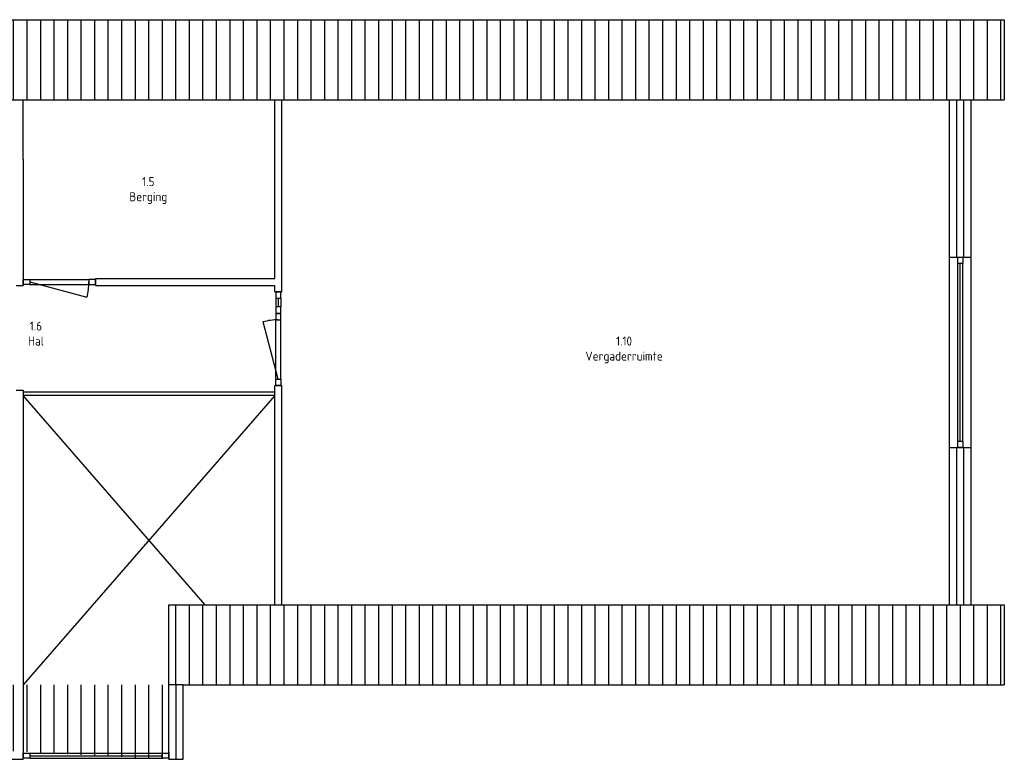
# Model space of a CAD drawing. Header units: millimetres. Extents: x -365336 to 0, y -39590 to 0.
# Tile 4 of 4: x -264291 to -250641, y -39254 to -29004. Entities that reach past the tile are written whole.
import ezdxf

# ---------------------------------------------------------------- set-up
doc = ezdxf.new("R2010")
doc.units = ezdxf.units.MM
doc.header["$LTSCALE"] = 50
for name, color, linetype in [('AL21----', 251, 'Continuous'), ('AL22----', 251, 'Continuous'), ('AL31----', 251, 'Continuous'), ('AL32----', 251, 'Continuous')]:
    doc.layers.add(name, color=color, linetype=linetype)
doc.styles.add('STABICAD-025', font='ISOCP.SHX', dxfattribs={"height": 125})

# ---------------------------------------------------------------- blocks, each defined once
blk = doc.blocks.new('*U24', base_point=(-263233, -39204))
at = {"color": 0}
for p, q in [((-264241, -39169, 800), (-264151, -39169, 800)), ((-264241, -39239, 800), (-264241, -39169, 800)), ((-264151, -39169, 800), (-264151, -39239, 800)), ((-264151, -39169, 800), (-262314, -39169, 800)), ((-262314, -39169, 800), (-262224, -39169, 800)), ((-262314, -39239, 800), (-262314, -39169, 800)), ((-262224, -39169, 800), (-262224, -39239, 800)), ((-264151, -39239, 800), (-264241, -39239, 800)), ((-264151, -39204, 890), (-262314, -39204, 890)), ((-264151, -39239, 800), (-262314, -39239, 800)), ((-262224, -39239, 800), (-262314, -39239, 800))]:
    blk.add_line(p, q, dxfattribs=at)
blk = doc.blocks.new('*U37', base_point=(-263741, -32639))
at = {"color": 0}
for p, q in [((-264241, -32604), (-264151, -32604)), ((-264241, -32674), (-264241, -32604)), ((-264151, -32604), (-264151, -32674)), ((-264151, -32604), (-263331, -32604)), ((-263241, -32604), (-263331, -32604)), ((-263331, -32604), (-263331, -32674)), ((-263241, -32674), (-263241, -32604)), ((-264151, -32674), (-264241, -32674)), ((-264151, -32639), (-263359, -32851)), ((-264151, -32674), (-263331, -32674)), ((-263331, -32674), (-263241, -32674))]:
    blk.add_line(p, q, dxfattribs=at)
blk.add_arc((-264151, -32639), 820, 345, 0, dxfattribs=at)
blk = doc.blocks.new('*U38', base_point=(-260706, -33574))
at = {"color": 0}
for p, q in [((-260741, -33074), (-260741, -33164)), ((-260671, -33074), (-260741, -33074)), ((-260741, -33164), (-260671, -33164)), ((-260741, -33984), (-260741, -33164)), ((-260671, -33164), (-260671, -33074)), ((-260671, -33984), (-260671, -33164)), ((-260706, -33984), (-260918, -33192)), ((-260741, -34074), (-260741, -33984)), ((-260741, -33984), (-260671, -33984)), ((-260671, -33984), (-260671, -34074)), ((-260671, -34074), (-260741, -34074))]:
    blk.add_line(p, q, dxfattribs=at)
blk.add_arc((-260706, -33984), 820, 90, 105, dxfattribs=at)
blk = doc.blocks.new('*U39', base_point=(-260706, -32924))
at = {"color": 0}
for p, q in [((-260741, -32774, 800), (-260741, -32864, 800)), ((-260671, -32774, 800), (-260741, -32774, 800)), ((-260741, -32864, 800), (-260671, -32864, 800)), ((-260741, -32864, 800), (-260741, -32984, 800)), ((-260706, -32864, 890), (-260706, -32984, 890)), ((-260671, -32864, 800), (-260671, -32774, 800)), ((-260671, -32864, 800), (-260671, -32984, 800)), ((-260741, -32984, 800), (-260741, -33074, 800)), ((-260671, -32984, 800), (-260741, -32984, 800)), ((-260671, -33074, 800), (-260671, -32984, 800)), ((-260741, -33074, 800), (-260671, -33074, 800))]:
    blk.add_line(p, q, dxfattribs=at)
blk = doc.blocks.new('*U40', base_point=(-251251, -33614))
at = {"color": 0}
for p, q in [((-251286, -32384, 800), (-251286, -32294, 800)), ((-251286, -32294, 800), (-251216, -32294, 800)), ((-251216, -32294, 800), (-251216, -32384, 800)), ((-251286, -34844, 800), (-251286, -32384, 800)), ((-251216, -32384, 800), (-251286, -32384, 800)), ((-251251, -34844, 890), (-251251, -32384, 890)), ((-251216, -34844, 800), (-251216, -32384, 800)), ((-251286, -34934, 800), (-251286, -34844, 800)), ((-251286, -34844, 800), (-251216, -34844, 800)), ((-251216, -34934, 800), (-251286, -34934, 800)), ((-251216, -34844, 800), (-251216, -34934, 800))]:
    blk.add_line(p, q, dxfattribs=at)

msp = doc.modelspace()

# ---------------------------------------------------------------- hatches: boundary and pattern name
at = {"layer": 'AL22----'}
h = msp.add_hatch(dxfattribs=at)
h.set_pattern_fill('BESTAAND', color=256, scale=7.5, pattern_type=2)
h.set_pattern_definition([(90, (0, 0), (-187.5, 1e-14), [])])
edge = h.paths.add_edge_path()
edge.add_line((-282141, -29004), (-250641, -29004))
edge.add_line((-282141, -29004), (-282141, -30114))
edge.add_line((-282141, -30114), (-277531, -30114))
edge.add_line((-277531, -29264), (-277531, -30114))
edge.add_line((-277531, -29264), (-277331, -29264))
edge.add_line((-277331, -29264), (-277331, -30939))
edge.add_line((-268841, -29264), (-268641, -29264))
edge.add_line((-268641, -29264), (-268641, -30114))
edge.add_line((-268641, -30114), (-250641, -30114))
edge.add_line((-250641, -29004), (-250641, -30114))
edge.add_line((-250641, -37114), (-250641, -38224))
edge.add_line((-262224, -37114), (-250641, -37114))
edge.add_line((-262024, -38224), (-250641, -38224))
edge.add_line((-262224, -39254), (-262224, -37114))
edge.add_line((-262024, -38224), (-262124, -38224))
edge.add_line((-262124, -38224), (-262224, -38224))
edge.add_line((-264441, -38224), (-264341, -38224))
edge.add_line((-282141, -38224), (-264441, -38224))
edge.add_line((-268641, -37114), (-264341, -37114))
edge.add_line((-268641, -37114), (-268641, -37964))
edge.add_line((-268841, -37964), (-268641, -37964))
edge.add_line((-268841, -36439), (-268841, -37964))
edge.add_line((-277331, -37964), (-277331, -36439))
edge.add_line((-277531, -37964), (-277331, -37964))
edge.add_line((-277531, -37964), (-277531, -37114))
edge.add_line((-282141, -37114), (-277531, -37114))
edge.add_line((-282141, -37114), (-282141, -38224))
edge = h.paths.add_edge_path(flags=17)
edge.add_line((-277331, -37764), (-268841, -37764))
edge.add_line((-268841, -29264), (-268841, -30939))
edge = h.paths.add_edge_path(flags=16)
edge.add_line((-277331, -29464), (-268841, -29464))

# ---------------------------------------------------------------- linework, layer by layer
at = {"layer": 'AL21----'}
for p, q in [((-282141, -29004), (-250641, -29004)), ((-268641, -30114), (-250641, -30114)), ((-251401, -37114), (-251401, -34934)), ((-251301, -37114), (-251301, -34934)), ((-251201, -37114), (-251201, -34934)), ((-251101, -37114), (-251101, -34934)), ((-262224, -37114), (-250641, -37114)), ((-264241, -39154), (-264241, -39154)), ((-264241, -39254), (-264241, -39254))]:
    msp.add_line(p, q, dxfattribs=at)
at = {"layer": 'AL21----', "linetype": 'Continuous'}
for p, q in [((-251401, -32294), (-251401, -30114)), ((-251301, -32294), (-251301, -30114)), ((-251201, -32294), (-251201, -30114)), ((-251101, -32294), (-251101, -30114)), ((-251401, -34934), (-251401, -32294)), ((-251401, -32294), (-251101, -32294)), ((-251101, -34934), (-251101, -32294)), ((-251401, -34934), (-251101, -34934)), ((-264241, -39154), (-264241, -39254)), ((-262224, -39154), (-262224, -39154)), ((-262224, -39154), (-262224, -39254)), ((-262224, -39254), (-262224, -39254))]:
    msp.add_line(p, q, dxfattribs=at)
at = {"layer": 'AL22----'}
for p, q in [((-250641, -29004), (-250641, -30114)), ((-264241, -30939), (-264241, -30114)), ((-260756, -32589), (-260756, -30114)), ((-260656, -32689), (-260656, -30114)), ((-264241, -30939), (-264241, -32589)), ((-264241, -32589), (-264241, -32589)), ((-264341, -32689), (-264241, -32689)), ((-260756, -37114), (-260756, -34074)), ((-260656, -37114), (-260656, -34074)), ((-264241, -34139), (-264241, -38224)), ((-260756, -34164), (-264241, -34164)), ((-260756, -34214), (-264241, -34214)), ((-261721, -37114), (-264241, -34214)), ((-260756, -34214), (-264241, -38224)), ((-262224, -39254), (-262224, -37114)), ((-250641, -37114), (-250641, -38224)), ((-264241, -38224), (-264241, -39254)), ((-262124, -38224), (-262224, -38224)), ((-262124, -39254), (-262124, -38224)), ((-262024, -38224), (-262124, -38224)), ((-262024, -39254), (-262024, -38224)), ((-262024, -38224), (-250641, -38224)), ((-262224, -39154), (-262224, -39154)), ((-264441, -39254), (-264241, -39254)), ((-262224, -39254), (-262024, -39254))]:
    msp.add_line(p, q, dxfattribs=at)
at = {"layer": 'AL22----', "linetype": 'Continuous'}
for p, q in [((-264241, -32589), (-264241, -32689)), ((-263241, -32589), (-260756, -32589)), ((-263241, -32589), (-263241, -32689)), ((-263241, -32689), (-260756, -32689)), ((-260756, -32774), (-260756, -32689)), ((-260656, -32774), (-260656, -32689)), ((-260756, -32774, 800), (-260656, -32774, 800)), ((-260756, -34074), (-260656, -34074)), ((-264341, -34139), (-264241, -34139))]:
    msp.add_line(p, q, dxfattribs=at)

# ---------------------------------------------------------------- block references
at = {"layer": 'AL31----'}
for name, p in [('*U40', (-251251, -33614)), ('*U24', (-263233, -39204))]:
    msp.add_blockref(name, p, dxfattribs=at)
at = {"layer": 'AL32----'}
for name, p in [('*U37', (-263741, -32639)), ('*U39', (-260706, -32924)), ('*U38', (-260706, -33574))]:
    msp.add_blockref(name, p, dxfattribs=at)

# ---------------------------------------------------------------- texts
at = {"layer": 'AL22----', "char_height": 125, "attachment_point": 1, "style": 'STABICAD-025'}
for s, insert in [('\\pxqc;1.5\\PBerging', (-264426, -31186)), ('\\pxqc;1.6\\PHal', (-265984, -33187)), ('\\pxqc;1.10\\PVergaderruimte', (-257831, -33395))]:
    msp.add_mtext_dynamic_manual_height_columns(s, width=3836.06, gutter_width=12.5, heights=[0], dxfattribs=dict(at, insert=insert))

doc.saveas('drawing.dxf')
